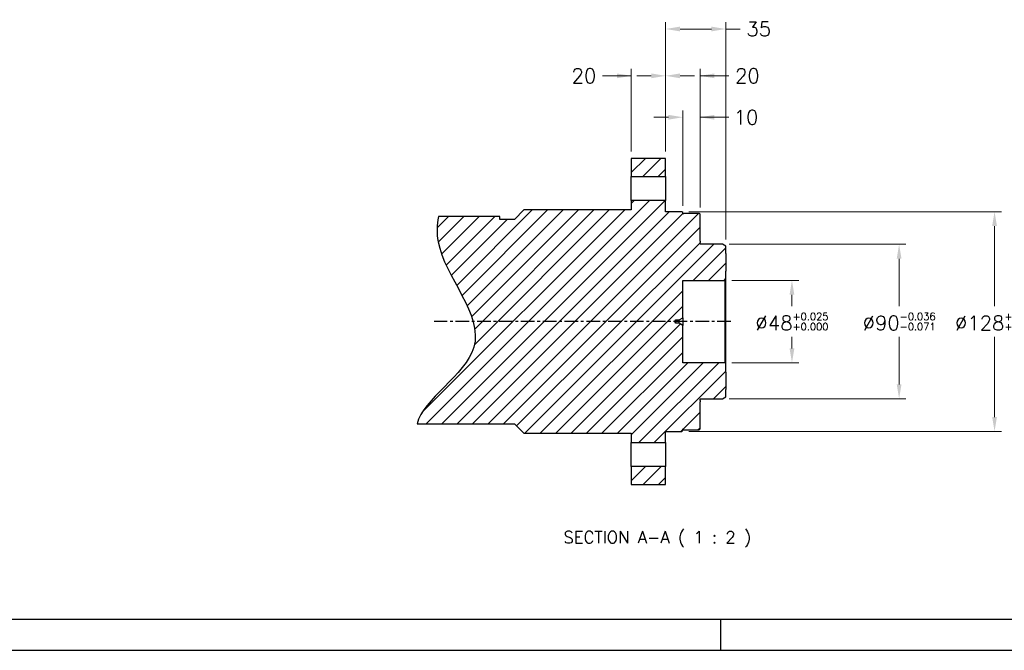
# Model space of a CAD drawing. Extents: x 15486 to 17171, y -1022 to 176.
# Tile 2 of 24: x 15919 to 16492, y -1012 to -645. Entities that reach past the tile are written whole.
import ezdxf

# ---------------------------------------------------------------- set-up
doc = ezdxf.new("R2010")
doc.units = 0
doc.header["$LTSCALE"] = 25.4
doc.linetypes.add('CENTER', pattern=[2, 1.25, -0.25, 0.25, -0.25])
doc.layers.get('0').update_dxf_attribs({"linetype": 'CONTINUOUS'})
doc.layers.get('Defpoints').update_dxf_attribs({"linetype": 'CONTINUOUS'})
doc.layers.add('ATA-CENTER', color=133, linetype='CENTER')
doc.layers.add('ATA-HATCH', color=252, linetype='CONTINUOUS')
doc.layers.add('ATA-DIM', color=252, linetype='CONTINUOUS', lineweight=25)
doc.layers.add('ATA-TEXT', color=7, linetype='CONTINUOUS', lineweight=25)
doc.styles.get("Standard").update_dxf_attribs({"font": 'simplex.shx'})
doc.dimstyles.new('ata_A1', dxfattribs={"dimtxt": 4.2, "dimasz": 4.2, "dimexe": 2, "dimexo": 2, "dimgap": 2, "dimtad": 0, "dimtih": 1, "dimtoh": 1, "dimdec": 6, "dimdsep": 46, "dimtxsty": 'Standard', "dimcen": 0, "dimclrd": 252, "dimclre": 252, "dimclrt": 4, "dimadec": 6, "dimazin": 2, "dimtfac": 1, "dimtdec": 6, "dimtofl": 0, "dimtmove": 0, "dimatfit": 3, "dimfxl": 0, "dimtolj": 1, "dimtzin": 0, "dimlwd": 0, "dimlwe": 0, "dimarcsym": 0})

# ---------------------------------------------------------------- blocks, each defined once
blk = doc.blocks.new('*D13694')
at = {"layer": 'ATA-DIM', "color": 252, "lineweight": 0}
for p, q in [((16333.36, -796.51), (16372.38, -796.51)), ((16368.38, -804.91), (16368.38, -811.61)), ((16368.38, -836.11), (16368.38, -829.41)), ((16333.36, -844.51), (16372.38, -844.51))]:
    blk.add_line(p, q, dxfattribs=at)
at = {"layer": 'ATA-DIM', "color": 252}
for points in [[(16369.78, -804.91), (16366.98, -804.91), (16368.38, -796.51)], [(16366.98, -836.11), (16369.78, -836.11), (16368.38, -844.51)]]:
    blk.add_solid(points, dxfattribs=at)
at = {"layer": 'Defpoints', "color": 0}
for p in [(16329.36, -796.51), (16329.36, -844.51), (16368.38, -844.51)]:
    blk.add_point(p, dxfattribs=at)
at = {"layer": 'ATA-DIM', "color": 4, "insert": (16368.38, -820.51), "char_height": 8.4, "attachment_point": 5}
blk.add_mtext('%%C48{\\H0.5x;\\S+0.025^ +0.000;}', dxfattribs=at)
blk = doc.blocks.new('*D13696')
at = {"layer": 'ATA-DIM', "color": 252, "lineweight": 0}
for p, q in [((16308.36, -756.51), (16490.31, -756.51)), ((16486.31, -764.91), (16486.31, -811.61)), ((16486.31, -876.11), (16486.31, -829.41)), ((16308.36, -884.51), (16490.31, -884.51))]:
    blk.add_line(p, q, dxfattribs=at)
at = {"layer": 'ATA-DIM', "color": 252}
for points in [[(16487.71, -764.91), (16484.91, -764.91), (16486.31, -756.51)], [(16484.91, -876.11), (16487.71, -876.11), (16486.31, -884.51)]]:
    blk.add_solid(points, dxfattribs=at)
at = {"layer": 'Defpoints', "color": 0}
for p in [(16304.36, -756.51), (16304.36, -884.51), (16486.31, -884.51)]:
    blk.add_point(p, dxfattribs=at)
at = {"layer": 'ATA-DIM', "color": 4, "insert": (16486.31, -820.51), "char_height": 8.4, "attachment_point": 5}
blk.add_mtext('%%C128{\\H0.5x;\\S+0.04^ +0.00;}', dxfattribs=at)
blk = doc.blocks.new('*D13695')
at = {"layer": 'ATA-DIM', "color": 252, "lineweight": 0}
for p, q in [((16331.86, -775.51), (16434.75, -775.51)), ((16430.75, -783.91), (16430.75, -811.61)), ((16430.75, -857.11), (16430.75, -829.41)), ((16331.86, -865.51), (16434.75, -865.51))]:
    blk.add_line(p, q, dxfattribs=at)
at = {"layer": 'ATA-DIM', "color": 252}
for points in [[(16432.15, -783.91), (16429.35, -783.91), (16430.75, -775.51)], [(16429.35, -857.11), (16432.15, -857.11), (16430.75, -865.51)]]:
    blk.add_solid(points, dxfattribs=at)
at = {"layer": 'Defpoints', "color": 0}
for p in [(16327.86, -775.51), (16327.86, -865.51), (16430.75, -865.51)]:
    blk.add_point(p, dxfattribs=at)
at = {"layer": 'ATA-DIM', "color": 4, "insert": (16430.75, -820.51), "char_height": 8.4, "attachment_point": 5}
blk.add_mtext('%%C90{\\H0.5x;\\S-0.036^ -0.071;}', dxfattribs=at)
blk = doc.blocks.new('*D13705')
at = {"layer": 'ATA-DIM', "color": 252, "lineweight": 0}
for p, q in [((16294.86, -721.51), (16294.86, -673.38)), ((16314.86, -754.01), (16314.86, -673.38)), ((16286.46, -677.38), (16278.06, -677.38)), ((16314.86, -677.38), (16331.66, -677.38)), ((16323.26, -677.38), (16331.66, -677.38))]:
    blk.add_line(p, q, dxfattribs=at)
at = {"layer": 'ATA-DIM', "color": 252}
for points in [[(16286.46, -678.78), (16286.46, -675.98), (16294.86, -677.38)], [(16323.26, -675.98), (16323.26, -678.78), (16314.86, -677.38)]]:
    blk.add_solid(points, dxfattribs=at)
at = {"layer": 'Defpoints', "color": 0}
for p in [(16294.86, -677.38), (16294.86, -725.51), (16314.86, -758.01)]:
    blk.add_point(p, dxfattribs=at)
at = {"layer": 'ATA-DIM', "color": 4, "insert": (16342.46, -677.38), "char_height": 8.4, "attachment_point": 5}
blk.add_mtext('20', dxfattribs=at)
blk = doc.blocks.new('*D13701')
at = {"layer": 'ATA-DIM', "color": 252, "lineweight": 0}
for p, q in [((16304.86, -753.01), (16304.86, -697.51)), ((16314.86, -754.01), (16314.86, -697.51)), ((16296.46, -701.51), (16288.06, -701.51)), ((16314.86, -701.51), (16331.66, -701.51)), ((16323.26, -701.51), (16331.66, -701.51))]:
    blk.add_line(p, q, dxfattribs=at)
at = {"layer": 'ATA-DIM', "color": 252}
for points in [[(16296.46, -702.91), (16296.46, -700.11), (16304.86, -701.51)], [(16323.26, -700.11), (16323.26, -702.91), (16314.86, -701.51)]]:
    blk.add_solid(points, dxfattribs=at)
at = {"layer": 'Defpoints', "color": 0}
for p in [(16304.86, -701.51), (16304.86, -757.01), (16314.86, -758.01)]:
    blk.add_point(p, dxfattribs=at)
at = {"layer": 'ATA-DIM', "color": 4, "insert": (16341.66, -701.51), "char_height": 8.4, "attachment_point": 5}
blk.add_mtext('10', dxfattribs=at)
blk = doc.blocks.new('*D13700')
at = {"layer": 'ATA-DIM', "color": 252, "lineweight": 0}
for p, q in [((16274.86, -721.51), (16274.86, -673.38)), ((16294.86, -721.51), (16294.86, -673.38)), ((16274.86, -677.38), (16258.06, -677.38)), ((16266.46, -677.38), (16258.06, -677.38)), ((16303.26, -677.38), (16311.66, -677.38))]:
    blk.add_line(p, q, dxfattribs=at)
at = {"layer": 'ATA-DIM', "color": 252}
for points in [[(16266.46, -678.78), (16266.46, -675.98), (16274.86, -677.38)], [(16303.26, -675.98), (16303.26, -678.78), (16294.86, -677.38)]]:
    blk.add_solid(points, dxfattribs=at)
at = {"layer": 'Defpoints', "color": 0}
for p in [(16294.86, -677.38), (16274.86, -725.51), (16294.86, -725.51)]:
    blk.add_point(p, dxfattribs=at)
at = {"layer": 'ATA-DIM', "color": 4, "insert": (16247.25, -677.38), "char_height": 8.4, "attachment_point": 5}
blk.add_mtext('20', dxfattribs=at)
blk = doc.blocks.new('*D13697')
at = {"layer": 'ATA-DIM', "color": 252, "lineweight": 0}
for p, q in [((16294.86, -721.51), (16294.86, -646.09)), ((16329.86, -772.66), (16329.86, -646.09)), ((16321.46, -650.09), (16303.26, -650.09)), ((16329.86, -650.09), (16338.26, -650.09))]:
    blk.add_line(p, q, dxfattribs=at)
at = {"layer": 'ATA-DIM', "color": 252}
for points in [[(16303.26, -648.69), (16303.26, -651.49), (16294.86, -650.09)], [(16321.46, -651.49), (16321.46, -648.69), (16329.86, -650.09)]]:
    blk.add_solid(points, dxfattribs=at)
at = {"layer": 'Defpoints', "color": 0}
for p in [(16294.86, -650.09), (16294.86, -725.51), (16329.86, -776.66)]:
    blk.add_point(p, dxfattribs=at)
at = {"layer": 'ATA-DIM', "color": 4, "insert": (16349.06, -650.09), "char_height": 8.4, "attachment_point": 5}
blk.add_mtext('35', dxfattribs=at)
blk = doc.blocks.new('ata-Border-A1-002')
blk.add_line((834, 9), (7, 9))
at = {"color": 253, "ltscale": 0.5}
for p, q in [((420.5, 9), (420.5, 0)), ((0, 0), (841, 0))]:
    blk.add_line(p, q, dxfattribs=at)

msp = doc.modelspace()

# ---------------------------------------------------------------- hatches: boundary and pattern name
at = {"layer": 'ATA-HATCH'}
h = msp.add_hatch(dxfattribs=at)
h.set_pattern_fill('ANSI31', color=256, scale=2)
h.set_pattern_definition([(45, (13918.181, -4608.079), (-4.490128, 4.490128), [])])
edge = h.paths.add_edge_path()
edge.add_spline(control_points=[(16162.672996, -759.3818662), (16161.6405002, -764.1758972), (16160.7591568, -789.0570176), (16207.9034219, -835.2197299), (16153.3259053, -865.7670401), (16150.2573385, -880.0067662)], knot_values=[27.8880420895, 27.8880420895, 27.8880420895, 27.8880420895, 35.7755741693, 68.202521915, 95.9084680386, 95.9084680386, 95.9084680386, 95.9084680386], degree=3, periodic=0)
edge.add_line((16150.2573385, -880.0067662), (16206.856808, -880.0067662))
edge.add_line((16206.856808, -880.0067662), (16212.356808, -885.5067662))
edge.add_line((16212.356808, -885.5067662), (16274.856808, -885.5067662))
edge.add_line((16274.856808, -885.5067662), (16274.856808, -891.0067662))
edge.add_line((16274.856808, -891.0067662), (16294.856808, -891.0067662))
edge.add_line((16294.856808, -891.0067662), (16294.856808, -884.5067662))
edge.add_line((16294.856808, -884.5067662), (16304.356808, -884.5067662))
edge.add_line((16304.356808, -884.5067662), (16304.856808, -884.0067662))
edge.add_line((16304.856808, -884.0067662), (16304.856808, -883.0067662))
edge.add_line((16304.856808, -883.0067662), (16305.356808, -883.5067662))
edge.add_line((16305.356808, -883.5067662), (16314.356808, -883.5067662))
edge.add_line((16314.356808, -883.5067662), (16314.856808, -883.0067662))
edge.add_line((16314.856808, -883.0067662), (16314.856808, -867.2567662))
edge.add_line((16314.856808, -867.2567662), (16314.856808, -866.5071452))
edge.add_line((16314.856808, -866.5071452), (16314.856808, -865.7067662))
edge.add_line((16314.856808, -865.7067662), (16314.856808, -865.5067662))
edge.add_line((16314.856808, -865.5067662), (16327.856808, -865.5067662))
edge.add_line((16327.856808, -865.5067662), (16329.856808, -864.3520657))
edge.add_line((16329.856808, -864.3520657), (16329.856808, -860.0597662))
edge.add_line((16329.856808, -860.0597662), (16329.856808, -849.9537662))
edge.add_line((16329.856808, -849.9537662), (16329.856808, -845.0067662))
edge.add_line((16329.856808, -845.0067662), (16329.356808, -844.5067662))
edge.add_line((16329.356808, -844.5067662), (16304.856808, -844.5067662))
edge.add_line((16304.856808, -844.5067662), (16304.856808, -822.7567662))
edge.add_line((16304.856808, -822.7567662), (16302.6917445, -821.5067662))
edge.add_line((16302.6917445, -821.5067662), (16300.856808, -821.5067662))
edge.add_line((16300.856808, -821.5067662), (16300.2559474, -820.5067662))
edge.add_line((16300.2559474, -820.5067662), (16300.856808, -819.5067662))
edge.add_line((16300.856808, -819.5067662), (16302.6917445, -819.5067662))
edge.add_line((16302.6917445, -819.5067662), (16304.856808, -818.2567662))
edge.add_line((16304.856808, -818.2567662), (16304.856808, -796.5067662))
edge.add_line((16304.856808, -796.5067662), (16329.356808, -796.5067662))
edge.add_line((16329.356808, -796.5067662), (16329.856808, -796.0067662))
edge.add_line((16329.856808, -796.0067662), (16329.856808, -791.0597662))
edge.add_line((16329.856808, -791.0597662), (16329.856808, -780.9537662))
edge.add_line((16329.856808, -780.9537662), (16329.856808, -776.6614668))
edge.add_line((16329.856808, -776.6614668), (16327.856808, -775.5067662))
edge.add_line((16327.856808, -775.5067662), (16314.856808, -775.5067662))
edge.add_line((16314.856808, -775.5067662), (16314.856808, -775.3067662))
edge.add_line((16314.856808, -775.3067662), (16314.856808, -774.5063872))
edge.add_line((16314.856808, -774.5063872), (16314.856808, -773.7567662))
edge.add_line((16314.856808, -773.7567662), (16314.856808, -758.0067662))
edge.add_line((16314.856808, -758.0067662), (16314.356808, -757.5067662))
edge.add_line((16314.356808, -757.5067662), (16305.356808, -757.5067662))
edge.add_line((16305.356808, -757.5067662), (16304.856808, -758.0067662))
edge.add_line((16304.856808, -758.0067662), (16304.856808, -757.0067662))
edge.add_line((16304.856808, -757.0067662), (16304.356808, -756.5067662))
edge.add_line((16304.356808, -756.5067662), (16294.856808, -756.5067662))
edge.add_line((16294.856808, -756.5067662), (16294.856808, -750.0067662))
edge.add_line((16294.856808, -750.0067662), (16274.856808, -750.0067662))
edge.add_line((16274.856808, -750.0067662), (16274.856808, -755.5067662))
edge.add_line((16274.856808, -755.5067662), (16212.356808, -755.5067662))
edge.add_line((16212.356808, -755.5067662), (16206.856808, -761.0067662))
edge.add_line((16206.856808, -761.0067662), (16198.3768394, -761.0067662))
edge.add_line((16198.3768394, -761.0067662), (16198.3768394, -759.3818662))
edge.add_line((16198.3768394, -759.3818662), (16162.672996, -759.3818662))
h.paths.add_polyline_path([(16294.856808, -736.0067662), (16294.856808, -725.5067662), (16274.856808, -725.5067662), (16274.856808, -736.0067662)])
h.paths.add_polyline_path([(16274.856808, -905.0067662), (16274.856808, -915.5067662), (16294.856808, -915.5067662), (16294.856808, -905.0067662)])

# ---------------------------------------------------------------- linework, layer by layer
for p, q in [((16274.856808, -725.5067662), (16274.856808, -736.0067662)), ((16294.856808, -725.5067662), (16274.856808, -725.5067662)), ((16294.856808, -736.0067662), (16294.856808, -725.5067662)), ((16274.856808, -750.0067662), (16274.856808, -736.0067662)), ((16274.856808, -736.0067662), (16294.856808, -736.0067662)), ((16294.856808, -736.0067662), (16294.856808, -750.0067662)), ((16274.856808, -750.0067662), (16274.856808, -755.5067662)), ((16294.856808, -750.0067662), (16274.856808, -750.0067662)), ((16294.856808, -756.5067662), (16294.856808, -750.0067662)), ((16212.356808, -755.5067662), (16206.856808, -761.0067662)), ((16274.856808, -755.5067662), (16212.356808, -755.5067662)), ((16304.356808, -756.5067662), (16294.856808, -756.5067662)), ((16304.856808, -757.0067662), (16304.356808, -756.5067662)), ((16198.3768394, -759.3818662), (16162.672996, -759.3818662)), ((16198.3768394, -761.0067662), (16198.3768394, -759.3818662)), ((16206.856808, -761.0067662), (16198.3768394, -761.0067662)), ((16304.856808, -758.0067662), (16304.856808, -757.0067662)), ((16305.356808, -757.5067662), (16304.856808, -758.0067662)), ((16314.356808, -757.5067662), (16305.356808, -757.5067662)), ((16314.856808, -758.0067662), (16314.356808, -757.5067662)), ((16314.856808, -773.7567662), (16314.856808, -758.0067662)), ((16314.856808, -773.7567662), (16314.856808, -774.5063872)), ((16314.856808, -775.3067662), (16314.856808, -774.5063872)), ((16314.856808, -775.5067662), (16314.856808, -775.3067662)), ((16327.856808, -775.5067662), (16314.856808, -775.5067662)), ((16329.856808, -776.6614668), (16327.856808, -775.5067662)), ((16329.856808, -780.9537662), (16329.856808, -776.6614668)), ((16329.856808, -780.9537662), (16329.856808, -791.0597662)), ((16304.856808, -796.5067662), (16329.356808, -796.5067662)), ((16304.856808, -818.2567662), (16304.856808, -796.5067662)), ((16329.356808, -796.5067662), (16329.856808, -796.0067662)), ((16329.356808, -796.5067662), (16329.356808, -844.5067662)), ((16329.856808, -796.0067662), (16329.856808, -791.0597662)), ((16329.856808, -845.0067662), (16329.856808, -796.0067662)), ((16300.2559474, -820.5067662), (16300.856808, -819.5067662)), ((16300.856808, -821.5067662), (16300.856808, -819.5067662)), ((16300.856808, -819.5067662), (16302.6917445, -819.5067662)), ((16302.6917445, -819.5067662), (16304.856808, -818.2567662)), ((16302.6917445, -821.5067662), (16302.6917445, -819.5067662)), ((16304.856808, -818.2567662), (16304.856808, -822.7567662)), ((16300.856808, -821.5067662), (16300.2559474, -820.5067662)), ((16302.6917445, -821.5067662), (16300.856808, -821.5067662)), ((16304.856808, -822.7567662), (16302.6917445, -821.5067662)), ((16304.856808, -844.5067662), (16304.856808, -822.7567662)), ((16329.356808, -844.5067662), (16304.856808, -844.5067662)), ((16329.856808, -845.0067662), (16329.356808, -844.5067662)), ((16329.856808, -849.9537662), (16329.856808, -845.0067662)), ((16329.856808, -849.9537662), (16329.856808, -860.0597662)), ((16327.856808, -865.5067662), (16329.856808, -864.3520657)), ((16329.856808, -864.3520657), (16329.856808, -860.0597662)), ((16314.856808, -865.7067662), (16314.856808, -865.5067662)), ((16314.856808, -865.5067662), (16327.856808, -865.5067662)), ((16314.856808, -866.5071452), (16314.856808, -865.7067662)), ((16314.856808, -866.5071452), (16314.856808, -867.2567662)), ((16314.856808, -883.0067662), (16314.856808, -867.2567662)), ((16150.2573385, -880.0067662), (16206.856808, -880.0067662)), ((16206.856808, -880.0067662), (16212.356808, -885.5067662)), ((16212.356808, -885.5067662), (16274.856808, -885.5067662)), ((16274.856808, -885.5067662), (16274.856808, -891.0067662)), ((16294.856808, -891.0067662), (16294.856808, -884.5067662)), ((16294.856808, -884.5067662), (16304.356808, -884.5067662)), ((16304.356808, -884.5067662), (16304.856808, -884.0067662)), ((16304.856808, -883.0067662), (16305.356808, -883.5067662)), ((16304.856808, -884.0067662), (16304.856808, -883.0067662)), ((16305.356808, -883.5067662), (16314.356808, -883.5067662)), ((16314.356808, -883.5067662), (16314.856808, -883.0067662)), ((16274.856808, -905.0067662), (16274.856808, -891.0067662)), ((16274.856808, -891.0067662), (16294.856808, -891.0067662)), ((16294.856808, -891.0067662), (16294.856808, -905.0067662)), ((16294.856808, -905.0067662), (16274.856808, -905.0067662)), ((16274.856808, -905.0067662), (16274.856808, -915.5067662)), ((16294.856808, -915.5067662), (16294.856808, -905.0067662)), ((16274.856808, -915.5067662), (16294.856808, -915.5067662))]:
    msp.add_line(p, q)
msp.add_open_spline([(16162.672996, -759.3818662), (16161.6405002, -764.1758972), (16160.7591568, -789.0570176), (16207.9034219, -835.2197299), (16153.3259053, -865.7670401), (16150.2573385, -880.0067662)], degree=3, knots=[27.8880420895, 27.8880420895, 27.8880420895, 27.8880420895, 35.7755741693, 68.202521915, 95.9084680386, 95.9084680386, 95.9084680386, 95.9084680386])
at = {"layer": 'ATA-CENTER', "ltscale": 0.25}
msp.add_line((16332.856808, -820.5067662), (16160.0898522, -820.5067662), dxfattribs=at)

# ---------------------------------------------------------------- block references
at = {"xscale": 2, "yscale": 2, "zscale": 2}
msp.add_blockref('ata-Border-A1-002', (15485.7691648, -1012.02705), dxfattribs=at)

# ---------------------------------------------------------------- texts
at = {"layer": 'ATA-TEXT', "color": 7, "insert": (16235.3905713, -952.0032101), "char_height": 6.999999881, "attachment_point": 7}
msp.add_mtext('SECTION A-A ( 1 : 2 )', dxfattribs=at)

# ---------------------------------------------------------------- dimensions: what is measured, and where the dimension line sits
at = {"layer": 'ATA-DIM'}
for base, p1, p2, picture, middle in [((16294.856808, -650.0932823), (16329.856808, -776.6614668), (16294.856808, -725.5067662), '*D13697', (16349.060808, -650.0932823)), ((16294.856808, -677.3750638), (16274.856808, -725.5067662), (16294.856808, -725.5067662), '*D13700', (16247.252808, -677.3750638)), ((16294.856808, -677.3750638), (16314.856808, -758.0067662), (16294.856808, -725.5067662), '*D13705', (16342.460808, -677.3750638)), ((16304.856808, -701.5067642), (16314.856808, -758.0067662), (16304.856808, -757.0067662), '*D13701', (16341.662808, -701.5067642))]:
    dim = msp.add_linear_dim(base=base, p1=p1, p2=p2, dimstyle='ata_A1', override={"dimscale": 2, "dimtp": 0.1, "dimtm": 0.1, "dimtfac": 0.71, "dimtdec": 2, "dimtolj": 0, "dimtzin": 8}, dxfattribs=at)
    dim.commit()
    dim.dimension.update_dxf_attribs({"geometry": picture, "text_midpoint": middle, "dimtype": 160})
for base, p1, p2, angle, text, picture, middle in [((16486.3126077, -884.5067662), (16304.356808, -756.5067662), (16304.356808, -884.5067662), 89.9999999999, '%%C<>{\\H0.5x;\\S+0.04^ +0.00;}', '*D13696', (16486.3126077, -820.5067662)), ((16430.7476667, -865.5067662), (16327.856808, -775.5067662), (16327.856808, -865.5067662), 89.9999999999, '%%C<>{\\H0.5x;\\S-0.036^ -0.071;}', '*D13695', (16430.7476667, -820.5067662)), ((16368.3777652, -844.5067662), (16329.356808, -796.5067662), (16329.356808, -844.5067662), 90, '%%C<>{\\H0.5x;\\S+0.025^ +0.000;}', '*D13694', (16368.3777652, -820.5067662))]:
    dim = msp.add_linear_dim(base=base, p1=p1, p2=p2, angle=angle, text=text, dimstyle='ata_A1', override={"dimscale": 2, "dimtp": 0.1, "dimtm": 0.1, "dimtfac": 0.71, "dimtdec": 2, "dimtolj": 0, "dimtzin": 8}, dxfattribs=at)
    dim.commit()
    dim.dimension.update_dxf_attribs({"geometry": picture, "text_midpoint": middle, "dimtype": 160})

doc.saveas('drawing.dxf')
